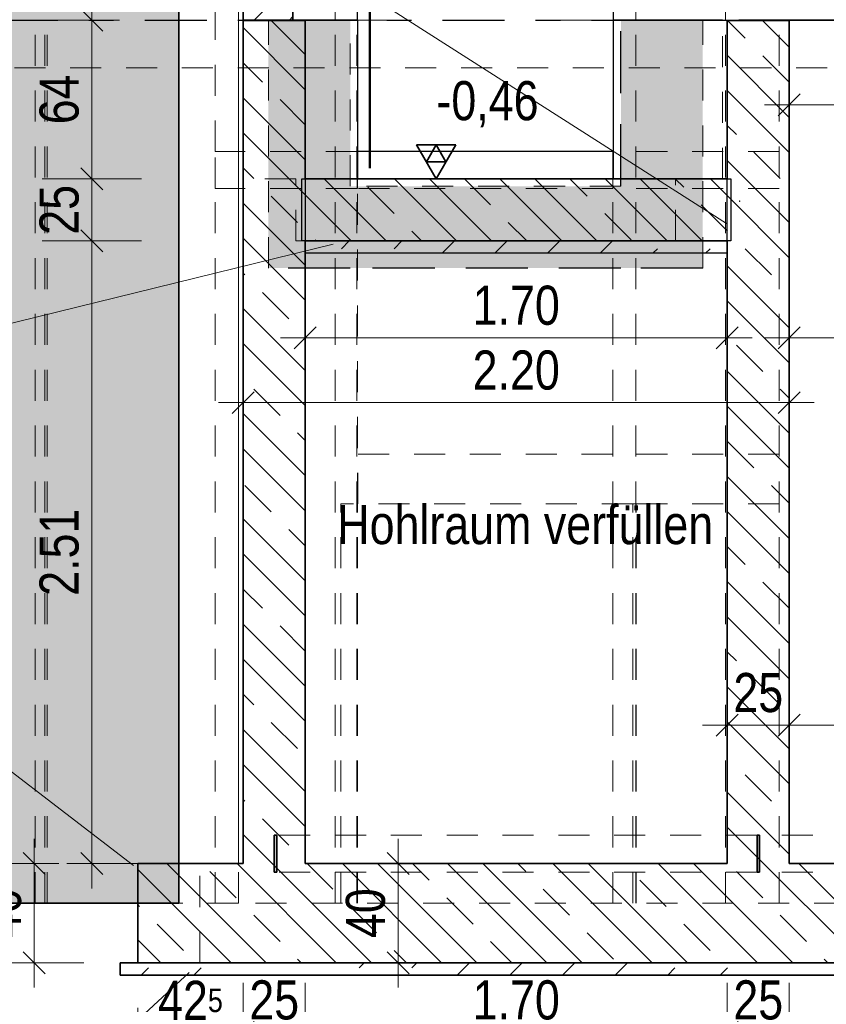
# Model space of a CAD drawing. Header units: millimetres. Extents: x -50 to 85, y 0 to 206.
# Tile 78 of 152: x 30.84 to 34.09, y 10.42 to 14.39. Entities that reach past the tile are written whole.
import ezdxf

# ---------------------------------------------------------------- set-up
doc = ezdxf.new("R2010")
doc.units = ezdxf.units.MM
for name, pattern in [('DASHDOT', [1, 0.5, -0.25, 0, -0.25]), ('DASHDOTX2', [2, 1, -0.5, 0, -0.5]), ('HIDDEN', [0.375, 0.25, -0.125]), ('HIDDENX2', [0.75, 0.5, -0.25])]:
    doc.linetypes.add(name, pattern=pattern)
doc.layers.add('Achsen', color=7, linetype='Continuous', lineweight=20)
doc.layers.add('Schraffuren', color=7, linetype='Continuous', lineweight=20)
doc.styles.add('Arial Narrow', font='ARIALN.TTF')
doc.dimstyles.new('Arch_Strakon_dimstyle', dxfattribs={"dimtxt": 15.75, "dimasz": 1, "dimexe": 1.25, "dimexo": 0.0625, "dimgap": 1, "dimtad": 0, "dimdec": 5, "dimzin": 12, "dimdsep": 46, "dimtxsty": 'Arial Narrow', "dimblk": 'Arrowhead_Tick', "dimsah": 1, "dimcen": 0, "dimse1": 1, "dimse2": 1, "dimclrd": 6, "dimclrt": 2, "dimazin": 0, "dimtfac": 1, "dimtdec": 4, "dimtmove": 0, "dimatfit": 3, "dimldrblk": 'NONE', "dimfxl": 1, "dimtvp": 1, "dimtolj": 1, "dimtzin": 0, "dimlwd": 13, "dimarcsym": 2})
pattern_1 = [(135, (0, 0), (-0.212132, -0.212132), []), (135, (-0.0707, -0.0707), (-0.212132, -0.212132), []), (135, (-0.14142, -0.14142), (-0.212132, -0.212132), [0.15, -0.1])]
pattern_2 = [(45, (0, 0), (-0.212132, 0.212132), [0.15, -0.1]), (45, (0, 0.21213), (-0.212132, 0.212132), [0.15, -0.1, 0.15, -0.1])]

# ---------------------------------------------------------------- blocks, each defined once
blk = doc.blocks.new('Arrowhead_Tick')
at = {"color": 0, "linetype": 'Continuous', "lineweight": -2}
for p, q in [((0, 20), (0, -10)), ((-1, 0), (0, 0)), ((10, 0), (0, 0))]:
    blk.add_line(p, q, dxfattribs=at)
at = {"color": 2, "linetype": 'Continuous', "lineweight": 35}
blk.add_line((4.42, 4.42), (-4.42, -4.42), dxfattribs=at)
blk = doc.blocks.new('*D169')
at = {"layer": 'Defpoints', "color": 0}
for p in [(31.9923, 14.3908), (33.6923, 13.5021), (33.6923, 13.1111)]:
    blk.add_point(p, dxfattribs=at)
at = {"layer": 'Schraffuren', "color": 6, "linetype": 'Continuous', "lineweight": 13}
blk.add_line((32.0023, 13.1111), (33.6823, 13.1111), dxfattribs=at)
at = {"layer": 'Schraffuren', "color": 6, "lineweight": 13, "xscale": 0.01, "yscale": 0.01, "zscale": 0.01}
blk.add_blockref('Arrowhead_Tick', (33.6923, 13.1111), dxfattribs=at)
at = {"layer": 'Schraffuren', "color": 6, "lineweight": 13, "xscale": 0.01, "yscale": 0.01, "zscale": 0.01, "rotation": 180}
blk.add_blockref('Arrowhead_Tick', (31.9923, 13.1111), dxfattribs=at)
at = {"layer": 'Schraffuren', "color": 2, "lineweight": 35, "insert": (32.8423, 13.2415), "char_height": 0.1575, "attachment_point": 5, "style": 'Arial Narrow'}
blk.add_mtext('\\A1;1.70', dxfattribs=at)
blk = doc.blocks.new('_None')
blk = doc.blocks.new('*D170')
at = {"layer": 'Defpoints', "color": 0}
for p in [(35.9423, 14.3921), (33.9423, 13.5041), (35.9423, 13.1111)]:
    blk.add_point(p, dxfattribs=at)
at = {"layer": 'Schraffuren', "color": 6, "linetype": 'Continuous', "lineweight": 13}
blk.add_line((33.9523, 13.1111), (35.9323, 13.1111), dxfattribs=at)
at = {"layer": 'Schraffuren', "color": 6, "lineweight": 13, "xscale": 0.01, "yscale": 0.01, "zscale": 0.01}
blk.add_blockref('Arrowhead_Tick', (35.9423, 13.1111), dxfattribs=at)
at = {"layer": 'Schraffuren', "color": 6, "lineweight": 13, "xscale": 0.01, "yscale": 0.01, "zscale": 0.01, "rotation": 180}
blk.add_blockref('Arrowhead_Tick', (33.9423, 13.1111), dxfattribs=at)
at = {"layer": 'Schraffuren', "color": 2, "lineweight": 35, "insert": (34.9423, 13.2415), "char_height": 0.1575, "attachment_point": 5, "style": 'Arial Narrow'}
blk.add_mtext('\\A1;2.00', dxfattribs=at)
blk = doc.blocks.new('*D205')
at = {"color": 6, "linetype": 'Continuous', "lineweight": 13}
blk.add_line((32.3661, 10.6021), (32.3661, 10.9821), dxfattribs=at)
at = {"layer": 'Defpoints', "color": 0}
for p in [(31.3173, 10.9921), (32.3661, 10.9921), (31.3173, 10.5921)]:
    blk.add_point(p, dxfattribs=at)
at = {"color": 6, "lineweight": 13, "xscale": 0.01, "yscale": 0.01, "zscale": 0.01}
for p, rotation in [((32.3661, 10.9921), 90), ((32.3661, 10.5921), 270)]:
    blk.add_blockref('Arrowhead_Tick', p, dxfattribs=dict(at, rotation=rotation))
at = {"color": 2, "lineweight": 35, "insert": (32.2357, 10.7921), "char_height": 0.1575, "attachment_point": 5, "rotation": 90, "style": 'Arial Narrow'}
blk.add_mtext('\\A1;40', dxfattribs=at)
blk = doc.blocks.new('*D231')
at = {"color": 6, "linetype": 'Continuous', "lineweight": 13}
blk.add_line((33.7023, 11.55), (33.9323, 11.55), dxfattribs=at)
at = {"layer": 'Defpoints', "color": 0}
for p in [(33.9423, 11.55), (33.6923, 10.9921), (33.9423, 10.9921)]:
    blk.add_point(p, dxfattribs=at)
at = {"color": 6, "lineweight": 13, "xscale": 0.01, "yscale": 0.01, "zscale": 0.01}
blk.add_blockref('Arrowhead_Tick', (33.9423, 11.55), dxfattribs=at)
at = {"color": 6, "lineweight": 13, "xscale": 0.01, "yscale": 0.01, "zscale": 0.01, "rotation": 180}
blk.add_blockref('Arrowhead_Tick', (33.6923, 11.55), dxfattribs=at)
at = {"color": 2, "lineweight": 35, "insert": (33.8173, 11.6804), "char_height": 0.1575, "attachment_point": 5, "style": 'Arial Narrow'}
blk.add_mtext('\\A1;25', dxfattribs=at)
blk = doc.blocks.new('*D232')
at = {"color": 6, "linetype": 'Continuous', "lineweight": 13}
blk.add_line((33.9523, 11.55), (35.9323, 11.55), dxfattribs=at)
at = {"layer": 'Defpoints', "color": 0}
for p in [(35.9423, 11.55), (33.9423, 10.9921), (35.9423, 10.9921)]:
    blk.add_point(p, dxfattribs=at)
at = {"color": 6, "lineweight": 13, "xscale": 0.01, "yscale": 0.01, "zscale": 0.01}
blk.add_blockref('Arrowhead_Tick', (35.9423, 11.55), dxfattribs=at)
at = {"color": 6, "lineweight": 13, "xscale": 0.01, "yscale": 0.01, "zscale": 0.01, "rotation": 180}
blk.add_blockref('Arrowhead_Tick', (33.9423, 11.55), dxfattribs=at)
at = {"color": 2, "lineweight": 35, "insert": (34.9423, 11.6804), "char_height": 0.1575, "attachment_point": 5, "style": 'Arial Narrow'}
blk.add_mtext('\\A1;2.00', dxfattribs=at)
blk = doc.blocks.new('*D235')
at = {"color": 6, "linetype": 'Continuous', "lineweight": 13}
blk.add_line((31.3273, 9.8688), (36.1823, 9.8688), dxfattribs=at)
at = {"layer": 'Defpoints', "color": 0}
for p in [(31.3173, 10.5921), (36.1923, 10.5921), (36.1923, 9.8688)]:
    blk.add_point(p, dxfattribs=at)
at = {"color": 6, "lineweight": 13, "xscale": 0.01, "yscale": 0.01, "zscale": 0.01}
blk.add_blockref('Arrowhead_Tick', (36.1923, 9.8688), dxfattribs=at)
at = {"color": 6, "lineweight": 13, "xscale": 0.01, "yscale": 0.01, "zscale": 0.01, "rotation": 180}
blk.add_blockref('Arrowhead_Tick', (31.3173, 9.8688), dxfattribs=at)
at = {"color": 2, "lineweight": 35, "insert": (33.7548, 9.9992), "char_height": 0.1575, "attachment_point": 5, "style": 'Arial Narrow'}
blk.add_mtext('\\A1;4.87{\\A1;\\H.6x;\\S5;}', dxfattribs=at)
blk = doc.blocks.new('*D237')
at = {"color": 6, "linetype": 'Continuous', "lineweight": 13}
blk.add_line((31.3273, 10.3112), (31.7323, 10.3112), dxfattribs=at)
at = {"layer": 'Defpoints', "color": 0}
for p in [(31.7423, 10.9921), (31.3173, 10.5921), (31.7423, 10.3112)]:
    blk.add_point(p, dxfattribs=at)
at = {"color": 6, "lineweight": 13, "xscale": 0.01, "yscale": 0.01, "zscale": 0.01}
for p, rotation in [((31.7423, 10.3112), 359.9999999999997), ((31.3173, 10.3112), 179.9999999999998)]:
    blk.add_blockref('Arrowhead_Tick', p, dxfattribs=dict(at, rotation=rotation))
at = {"color": 2, "lineweight": 35, "insert": (31.5298, 10.4403), "char_height": 0.1575, "attachment_point": 5, "style": 'Arial Narrow'}
blk.add_mtext('\\A1;42{\\A1;\\H.6x;\\S5;}', dxfattribs=at)
blk = doc.blocks.new('*D238')
at = {"color": 6, "linetype": 'Continuous', "lineweight": 13}
blk.add_line((31.7523, 10.3112), (31.9823, 10.3112), dxfattribs=at)
at = {"layer": 'Defpoints', "color": 0}
for p in [(31.7423, 10.9921), (31.9923, 10.9921), (31.9923, 10.3112)]:
    blk.add_point(p, dxfattribs=at)
at = {"color": 6, "lineweight": 13, "xscale": 0.01, "yscale": 0.01, "zscale": 0.01}
blk.add_blockref('Arrowhead_Tick', (31.9923, 10.3112), dxfattribs=at)
at = {"color": 6, "lineweight": 13, "xscale": 0.01, "yscale": 0.01, "zscale": 0.01, "rotation": 180}
blk.add_blockref('Arrowhead_Tick', (31.7423, 10.3112), dxfattribs=at)
at = {"color": 2, "lineweight": 35, "insert": (31.8673, 10.4416), "char_height": 0.1575, "attachment_point": 5, "style": 'Arial Narrow'}
blk.add_mtext('\\A1;25', dxfattribs=at)
blk = doc.blocks.new('*D239')
at = {"color": 6, "linetype": 'Continuous', "lineweight": 13}
blk.add_line((32.0023, 10.3112), (33.6823, 10.3112), dxfattribs=at)
at = {"layer": 'Defpoints', "color": 0}
for p in [(31.9923, 10.9921), (33.6923, 10.9921), (33.6923, 10.3112)]:
    blk.add_point(p, dxfattribs=at)
at = {"color": 6, "lineweight": 13, "xscale": 0.01, "yscale": 0.01, "zscale": 0.01}
blk.add_blockref('Arrowhead_Tick', (33.6923, 10.3112), dxfattribs=at)
at = {"color": 6, "lineweight": 13, "xscale": 0.01, "yscale": 0.01, "zscale": 0.01, "rotation": 180}
blk.add_blockref('Arrowhead_Tick', (31.9923, 10.3112), dxfattribs=at)
at = {"color": 2, "lineweight": 35, "insert": (32.8423, 10.4416), "char_height": 0.1575, "attachment_point": 5, "style": 'Arial Narrow'}
blk.add_mtext('\\A1;1.70', dxfattribs=at)
blk = doc.blocks.new('*D240')
at = {"color": 6, "linetype": 'Continuous', "lineweight": 13}
blk.add_line((33.7023, 10.3112), (33.9323, 10.3112), dxfattribs=at)
at = {"layer": 'Defpoints', "color": 0}
for p in [(33.6923, 10.9921), (33.9423, 10.9921), (33.9423, 10.3112)]:
    blk.add_point(p, dxfattribs=at)
at = {"color": 6, "lineweight": 13, "xscale": 0.01, "yscale": 0.01, "zscale": 0.01}
blk.add_blockref('Arrowhead_Tick', (33.9423, 10.3112), dxfattribs=at)
at = {"color": 6, "lineweight": 13, "xscale": 0.01, "yscale": 0.01, "zscale": 0.01, "rotation": 180}
blk.add_blockref('Arrowhead_Tick', (33.6923, 10.3112), dxfattribs=at)
at = {"color": 2, "lineweight": 35, "insert": (33.8173, 10.4416), "char_height": 0.1575, "attachment_point": 5, "style": 'Arial Narrow'}
blk.add_mtext('\\A1;25', dxfattribs=at)
blk = doc.blocks.new('*D241')
at = {"color": 6, "linetype": 'Continuous', "lineweight": 13}
blk.add_line((33.9523, 10.3112), (35.9323, 10.3112), dxfattribs=at)
at = {"layer": 'Defpoints', "color": 0}
for p in [(33.9423, 10.9921), (35.9423, 10.9921), (35.9423, 10.3112)]:
    blk.add_point(p, dxfattribs=at)
at = {"color": 6, "lineweight": 13, "xscale": 0.01, "yscale": 0.01, "zscale": 0.01}
blk.add_blockref('Arrowhead_Tick', (35.9423, 10.3112), dxfattribs=at)
at = {"color": 6, "lineweight": 13, "xscale": 0.01, "yscale": 0.01, "zscale": 0.01, "rotation": 180}
blk.add_blockref('Arrowhead_Tick', (33.9423, 10.3112), dxfattribs=at)
at = {"color": 2, "lineweight": 35, "insert": (34.9423, 10.4416), "char_height": 0.1575, "attachment_point": 5, "style": 'Arial Narrow'}
blk.add_mtext('\\A1;2.00', dxfattribs=at)
blk = doc.blocks.new('*D261')
at = {"color": 6, "linetype": 'Continuous', "lineweight": 13}
blk.add_line((30.9, 10.6021), (30.9, 10.9821), dxfattribs=at)
at = {"layer": 'Defpoints', "color": 0}
for p in [(30.9, 10.9921), (31.9923, 10.9921), (31.3173, 10.5921)]:
    blk.add_point(p, dxfattribs=at)
at = {"color": 6, "lineweight": 13, "xscale": 0.01, "yscale": 0.01, "zscale": 0.01}
for p, rotation in [((30.9, 10.9921), 90), ((30.9, 10.5921), 270)]:
    blk.add_blockref('Arrowhead_Tick', p, dxfattribs=dict(at, rotation=rotation))
at = {"color": 2, "lineweight": 35, "insert": (30.7696, 10.7921), "char_height": 0.1575, "attachment_point": 5, "rotation": 90, "style": 'Arial Narrow'}
blk.add_mtext('\\A1;40', dxfattribs=at)
blk = doc.blocks.new('*D423')
at = {"color": 6, "linetype": 'Continuous', "lineweight": 13}
blk.add_line((33.9523, 14.05), (34.4828, 14.05), dxfattribs=at)
at = {"layer": 'Defpoints', "color": 0}
for p in [(33.9423, 14.3905), (34.4928, 14.3541), (34.4928, 14.05)]:
    blk.add_point(p, dxfattribs=at)
at = {"color": 6, "lineweight": 13, "xscale": 0.01, "yscale": 0.01, "zscale": 0.01}
blk.add_blockref('Arrowhead_Tick', (34.4928, 14.05), dxfattribs=at)
at = {"color": 6, "lineweight": 13, "xscale": 0.01, "yscale": 0.01, "zscale": 0.01, "rotation": 180}
blk.add_blockref('Arrowhead_Tick', (33.9423, 14.05), dxfattribs=at)
at = {"color": 2, "lineweight": 35, "insert": (34.2175, 14.1801), "char_height": 0.1575, "attachment_point": 5, "style": 'Arial Narrow'}
blk.add_mtext('\\A1;55', dxfattribs=at)
blk = doc.blocks.new('*D425')
at = {"color": 6, "linetype": 'Continuous', "lineweight": 13}
blk.add_line((31.7523, 12.85), (33.9323, 12.85), dxfattribs=at)
at = {"layer": 'Defpoints', "color": 0}
for p in [(31.7423, 14.3921), (33.9423, 14.3905), (33.9423, 12.85)]:
    blk.add_point(p, dxfattribs=at)
at = {"color": 6, "lineweight": 13, "xscale": 0.01, "yscale": 0.01, "zscale": 0.01}
for p, rotation in [((33.9423, 12.85), 359.9999999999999), ((31.7423, 12.85), 179.9999999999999)]:
    blk.add_blockref('Arrowhead_Tick', p, dxfattribs=dict(at, rotation=rotation))
at = {"color": 2, "lineweight": 35, "insert": (32.8423, 12.9804), "char_height": 0.1575, "attachment_point": 5, "style": 'Arial Narrow'}
blk.add_mtext('\\A1;2.20', dxfattribs=at)
blk = doc.blocks.new('*D426')
at = {"color": 6, "linetype": 'Continuous', "lineweight": 13}
blk.add_line((31.9523, 15.65), (33.7323, 15.65), dxfattribs=at)
at = {"layer": 'Defpoints', "color": 0}
for p in [(33.7423, 15.65), (31.9423, 14.3905), (33.7423, 13.6621)]:
    blk.add_point(p, dxfattribs=at)
at = {"color": 6, "lineweight": 13, "xscale": 0.01, "yscale": 0.01, "zscale": 0.01}
blk.add_blockref('Arrowhead_Tick', (33.7423, 15.65), dxfattribs=at)
at = {"color": 6, "lineweight": 13, "xscale": 0.01, "yscale": 0.01, "zscale": 0.01, "rotation": 180}
blk.add_blockref('Arrowhead_Tick', (31.9423, 15.65), dxfattribs=at)
at = {"color": 2, "lineweight": 35, "insert": (32.8423, 15.7804), "char_height": 0.1575, "attachment_point": 5, "style": 'Arial Narrow'}
blk.add_mtext('\\A1;1.80', dxfattribs=at)
blk = doc.blocks.new('*D427')
at = {"color": 6, "linetype": 'Continuous', "lineweight": 13}
blk.add_line((33.9523, 15.15), (35.9323, 15.15), dxfattribs=at)
at = {"layer": 'Defpoints', "color": 0}
for p in [(35.9423, 15.15), (33.9423, 14.3905), (35.9423, 14.3921)]:
    blk.add_point(p, dxfattribs=at)
at = {"color": 6, "lineweight": 13, "xscale": 0.01, "yscale": 0.01, "zscale": 0.01}
blk.add_blockref('Arrowhead_Tick', (35.9423, 15.15), dxfattribs=at)
at = {"color": 6, "lineweight": 13, "xscale": 0.01, "yscale": 0.01, "zscale": 0.01, "rotation": 180}
blk.add_blockref('Arrowhead_Tick', (33.9423, 15.15), dxfattribs=at)
at = {"color": 2, "lineweight": 35, "insert": (34.9423, 15.2804), "char_height": 0.1575, "attachment_point": 5, "style": 'Arial Narrow'}
blk.add_mtext('\\A1;2.00', dxfattribs=at)
blk = doc.blocks.new('*D499')
at = {"color": 6, "linetype": 'Continuous', "lineweight": 13}
blk.add_line((31.132, 11.0021), (31.132, 13.4921), dxfattribs=at)
at = {"layer": 'Defpoints', "color": 0}
for p in [(31.132, 13.5021), (31.9923, 13.5021), (31.3173, 10.9921)]:
    blk.add_point(p, dxfattribs=at)
at = {"color": 6, "lineweight": 13, "xscale": 0.01, "yscale": 0.01, "zscale": 0.01}
for p, rotation in [((31.132, 13.5021), 90), ((31.132, 10.9921), 270)]:
    blk.add_blockref('Arrowhead_Tick', p, dxfattribs=dict(at, rotation=rotation))
at = {"color": 2, "lineweight": 35, "insert": (31.0016, 12.2471), "char_height": 0.1575, "attachment_point": 5, "rotation": 90, "style": 'Arial Narrow'}
blk.add_mtext('\\A1;2.51', dxfattribs=at)
blk = doc.blocks.new('*D500')
at = {"color": 6, "linetype": 'Continuous', "lineweight": 13}
blk.add_line((31.132, 13.5121), (31.132, 13.7421), dxfattribs=at)
at = {"layer": 'Defpoints', "color": 0}
for p in [(31.132, 13.7521), (31.9923, 13.7521), (31.9923, 13.5021)]:
    blk.add_point(p, dxfattribs=at)
at = {"color": 6, "lineweight": 13, "xscale": 0.01, "yscale": 0.01, "zscale": 0.01}
for p, rotation in [((31.132, 13.7521), 90), ((31.132, 13.5021), 270)]:
    blk.add_blockref('Arrowhead_Tick', p, dxfattribs=dict(at, rotation=rotation))
at = {"color": 2, "lineweight": 35, "insert": (31.0016, 13.6271), "char_height": 0.1575, "attachment_point": 5, "rotation": 90, "style": 'Arial Narrow'}
blk.add_mtext('\\A1;25', dxfattribs=at)
blk = doc.blocks.new('*D501')
at = {"color": 6, "linetype": 'Continuous', "lineweight": 13}
blk.add_line((31.132, 13.7621), (31.132, 14.3821), dxfattribs=at)
at = {"layer": 'Defpoints', "color": 0}
for p in [(31.132, 14.3921), (31.8438, 14.3921), (31.9923, 13.7521)]:
    blk.add_point(p, dxfattribs=at)
at = {"color": 6, "lineweight": 13, "xscale": 0.01, "yscale": 0.01, "zscale": 0.01}
for p, rotation in [((31.132, 14.3921), 90), ((31.132, 13.7521), 270)]:
    blk.add_blockref('Arrowhead_Tick', p, dxfattribs=dict(at, rotation=rotation))
at = {"color": 2, "lineweight": 35, "insert": (31.0016, 14.0721), "char_height": 0.1575, "attachment_point": 5, "rotation": 90, "style": 'Arial Narrow'}
blk.add_mtext('\\A1;64', dxfattribs=at)

msp = doc.modelspace()

# ---------------------------------------------------------------- hatches: boundary and pattern name
at = {"lineweight": 13}
h = msp.add_hatch(dxfattribs=at)
h.set_pattern_fill('wuB', color=6, scale=0.01, angle=135, style=0, pattern_type=2)
h.set_pattern_definition(pattern_1)
h.paths.add_polyline_path([(31.7423102, 10.9921345), (31.9923102, 10.9921345), (31.9923102, 14.3908247), (31.7423102, 14.3908247)])
h = msp.add_hatch(dxfattribs=at)
h.set_pattern_fill('wuB', color=6, scale=0.01, angle=135, style=0, pattern_type=2)
h.set_pattern_definition(pattern_1)
h.paths.add_polyline_path([(31.9923102, 14.3905181), (31.9923102, 10.9921345), (31.7423102, 10.9921345), (31.7423102, 14.3905181)])
at = {"lineweight": 25, "true_color": 0xf9ddf2}
msp.add_hatch(color=7, dxfattribs=at).paths.add_polyline_path([(33.5938418, 14.3921345), (33.5938418, 13.3921345), (31.8438424, 13.3921345), (31.8438424, 14.3921345), (32.1738424, 14.3921196), (32.1738424, 13.7221345), (33.2638418, 13.7221345), (33.2638418, 14.3921196)])
at = {"lineweight": 13}
h = msp.add_hatch(dxfattribs=at)
h.set_pattern_fill('wuB', color=6, scale=0.01, angle=135, style=0, pattern_type=2)
h.set_pattern_definition(pattern_1)
h.paths.add_polyline_path([(33.9423177, 10.9921345), (33.9423177, 14.39058), (33.6923177, 14.39058), (33.6923177, 10.9921345)])
h = msp.add_hatch(dxfattribs=at)
h.set_pattern_fill('wuB', color=6, scale=0.01, angle=135, style=0, pattern_type=2)
h.set_pattern_definition(pattern_1)
h.paths.add_polyline_path([(33.6923177, 13.7521345), (33.6923177, 13.5021345), (31.9923102, 13.5021345), (31.9923102, 13.7521345)])
h = msp.add_hatch(dxfattribs=at)
h.set_pattern_fill('wuB', color=6, scale=0.01, angle=135, style=0, pattern_type=2)
h.set_pattern_definition(pattern_1)
h.paths.add_polyline_path([(31.9923102, 13.5021345), (33.6923177, 13.5021345), (33.6923177, 13.7521345), (31.9923102, 13.7521345)])
h = msp.add_hatch(dxfattribs=at)
h.set_pattern_fill('wuB', color=6, scale=0.01, angle=135, style=0, pattern_type=2)
h.set_pattern_definition(pattern_1)
h.paths.add_polyline_path([(31.482622, 10.9921345), (31.482622, 10.832585), (31.3173108, 10.832585), (31.3173108, 10.9921345)])
h = msp.add_hatch(dxfattribs=at)
h.set_pattern_fill('wuB', color=6, scale=0.01, angle=135, style=0, pattern_type=2)
h.set_pattern_definition(pattern_1)
h.paths.add_polyline_path([(31.3173108, 10.832585), (31.482622, 10.832585), (31.482622, 10.9921345), (31.3173108, 10.9921345)])
h = msp.add_hatch(dxfattribs=at)
h.set_pattern_fill('wuB', color=6, scale=0.01, angle=135, style=0, pattern_type=2)
h.set_pattern_definition(pattern_1)
h.paths.add_polyline_path([(36.1923163, 10.5921345), (36.1923156, 10.9921345), (31.3173108, 10.9921345), (31.3173108, 10.5921345)])
at = {"layer": 'Schraffuren', "lineweight": 13, "true_color": 0xf0f0f0}
msp.add_hatch(color=7, dxfattribs=at).paths.add_polyline_path([(31.482622, 10.832585), (31.482622, 16.3696973), (30.6160542, 16.3696973), (30.6160542, 10.832585)])
at = {"layer": 'Schraffuren', "lineweight": 13}
h = msp.add_hatch(dxfattribs=at)
h.set_pattern_fill('bB', color=6, scale=0.01, angle=45, style=0, pattern_type=2)
h.set_pattern_definition([(45, (0, 0), (-0.1414214, 0.1414214), [0.15, -0.1]), (45, (-0.07071, 0.07071), (-0.1414214, 0.1414214), [])])
h.paths.add_polyline_path([(31.9423102, 14.3921345), (31.9423102, 16.3696973), (31.7423102, 16.3696973), (31.7423102, 14.3921345)])
h = msp.add_hatch(dxfattribs=at)
h.set_pattern_fill('uB', color=6, scale=0.01, angle=45, style=0, pattern_type=2)
h.set_pattern_definition(pattern_2)
h.paths.add_polyline_path([(31.9923102, 13.4521345), (33.6923177, 13.4521345), (33.6923177, 13.5021345), (31.9923102, 13.5021345)])
at = {"layer": 'Schraffuren', "lineweight": 13, "true_color": 0xff0000}
for points in [[(31.8673102, 10.9571345), (31.8773102, 10.9571345), (31.8773102, 11.1071345), (31.8673102, 11.1071345)], [(33.8123177, 10.9571345), (33.8223177, 10.9571345), (33.8223177, 11.1071345), (33.8123177, 11.1071345)]]:
    msp.add_hatch(color=1, dxfattribs=at).paths.add_polyline_path(points)
at = {"layer": 'Schraffuren', "lineweight": 13}
h = msp.add_hatch(dxfattribs=at)
h.set_pattern_fill('uB', color=6, scale=0.01, angle=45, style=0, pattern_type=2)
h.set_pattern_definition(pattern_2)
h.paths.add_polyline_path([(36.4865113, 10.5421345), (36.4865113, 10.5921345), (31.2466002, 10.5921345), (31.2466002, 10.5421345)])

# ---------------------------------------------------------------- linework, layer by layer
at = {"color": 2, "linetype": 'Continuous', "lineweight": 35}
for p, q in [((31.482622, 10.832585), (31.482622, 16.3696973)), ((31.7423102, 14.3921345), (31.7423102, 16.3696973)), ((31.9423102, 14.3921345), (31.9423102, 16.3696973)), ((31.9423102, 14.3921196), (31.7423102, 14.3921196)), ((31.9923102, 14.3908247), (31.7423102, 14.3908247)), ((31.7423102, 10.9921345), (31.7423102, 14.3908247)), ((31.9923102, 13.7521345), (31.9923102, 14.3908247)), ((33.6923177, 13.7521345), (33.6923177, 14.39058)), ((33.9423177, 14.3905181), (33.6923177, 14.3905181)), ((33.9423177, 10.9921345), (33.9423177, 14.3905181)), ((32.5983803, 13.8885295), (32.4408803, 13.8885295)), ((32.4408803, 13.8885295), (32.5196303, 13.7521345)), ((32.5196303, 13.8885295), (32.4802553, 13.820332)), ((32.5196303, 13.7521345), (32.5983803, 13.8885295)), ((32.5590053, 13.820332), (32.5196303, 13.8885295)), ((32.4802553, 13.820332), (32.5590053, 13.820332)), ((33.6923177, 13.7521345), (31.9923102, 13.7521345)), ((33.6923177, 13.5021345), (31.9923102, 13.5021345)), ((31.9923102, 10.9921345), (31.9923102, 13.5021345)), ((33.6923177, 10.9921345), (33.6923177, 13.5021345)), ((31.8773102, 11.1071345), (31.8673102, 11.1071345)), ((31.8673102, 10.9571345), (31.8673102, 11.1071345)), ((31.8773102, 10.9571345), (31.8773102, 11.1071345)), ((33.8223177, 11.1071345), (33.8123177, 11.1071345)), ((33.8123177, 10.9571345), (33.8123177, 11.1071345)), ((33.8223177, 10.9571345), (33.8223177, 11.1071345)), ((31.7423102, 10.9921345), (31.3173108, 10.9921345)), ((31.3173108, 10.5921345), (31.3173108, 10.9921345)), ((31.8773102, 10.9571345), (31.8673102, 10.9571345)), ((33.6923177, 10.9921345), (31.9923102, 10.9921345)), ((33.8223177, 10.9571345), (33.8123177, 10.9571345)), ((35.9423156, 10.9921345), (33.9423177, 10.9921345)), ((31.482622, 10.832585), (30.6160542, 10.832585)), ((31.3173108, 10.5921345), (31.2466002, 10.5921345)), ((31.2466002, 10.5421345), (31.2466002, 10.5921345)), ((36.1923163, 10.5921345), (31.3173108, 10.5921345)), ((36.4865113, 10.5421345), (31.2466002, 10.5421345))]:
    msp.add_line(p, q, dxfattribs=at)
at = {"color": 9, "linetype": 'HIDDEN', "lineweight": 0, "ltscale": 0.5}
for p, q in [((30.904225, 10.832585), (30.904225, 16.2721312)), ((30.9432321, 10.832585), (30.9432321, 16.2721312)), ((30.9521575, 10.832585), (30.9521575, 16.2721312)), ((31.6294786, 13.8621272), (31.6294786, 16.2721312)), ((31.6299946, 13.8621272), (31.6299946, 16.2721312)), ((32.2006144, 10.832585), (32.2006144, 15.9621333)), ((33.9010382, 10.832585), (33.9010382, 15.6921379)), ((32.1130896, 10.832585), (32.1130896, 14.3921196)), ((32.20252, 13.8621272), (32.20252, 14.3921196)), ((33.3237521, 10.832585), (33.3237521, 14.3921196)), ((33.6738418, 13.7521345), (33.6738418, 14.3905181)), ((33.6854915, 10.832585), (33.6854915, 14.3905181)), ((30.3703752, 14.1993252), (37.7880198, 14.1993252)), ((32.2006144, 13.8621272), (31.6299946, 13.8621272)), ((31.6299946, 13.7131268), (31.6299946, 13.8621272)), ((33.2308659, 10.832585), (33.2308659, 13.8621272)), ((31.6294786, 10.832585), (31.6294786, 13.7131268)), ((32.2006144, 13.7131268), (31.6299946, 13.7131268)), ((31.6299946, 10.832585), (31.6299946, 13.7131268)), ((32.20252, 12.4421245), (32.20252, 13.7131268)), ((33.2308659, 12.6421245), (32.2038424, 12.6421245)), ((32.2038424, 12.4421245), (32.2038424, 12.6421245)), ((33.9010382, 12.6421245), (33.2308659, 12.6421245)), ((32.135329, 10.832585), (32.135329, 12.4421245)), ((32.20252, 10.832585), (32.20252, 12.4421245)), ((33.3248046, 12.4421245), (33.3119069, 12.4421245)), ((33.3119069, 10.832585), (33.3119069, 12.4421245)), ((33.3248045, 10.832585), (33.3248046, 12.4421245)), ((33.9010382, 12.4421245), (33.3248046, 12.4421245))]:
    msp.add_line(p, q, dxfattribs=at)
at = {"color": 9, "linetype": 'Continuous', "lineweight": 0}
for p, q in [((31.7237292, 10.9921345), (31.7237292, 16.2721312)), ((32.1130896, 14.3921196), (32.1130896, 16.2721312)), ((33.3237521, 14.3921196), (33.3237521, 15.9621333)), ((33.6854915, 14.3905181), (33.6854915, 15.6921379))]:
    msp.add_line(p, q, dxfattribs=at)
at = {"color": 3, "linetype": 'Continuous', "lineweight": 25}
for p, q in [((32.20252, 14.3921196), (32.20252, 15.9621333)), ((33.2338418, 14.3921345), (33.2338418, 15.9621333)), ((33.2314408, 13.8621272), (32.2038424, 13.8621272)), ((33.2338418, 13.8621272), (33.2314408, 13.8621272)), ((31.9783102, 13.5021345), (31.9783102, 13.7521193)), ((31.9783102, 13.7521193), (31.9923102, 13.7521193)), ((31.9923102, 13.7521193), (31.9923102, 13.5021345)), ((32.4408803, 13.7521345), (32.9259803, 13.7521345)), ((33.6923177, 13.5021345), (33.6923177, 13.7521193)), ((33.6923177, 13.7521193), (33.7063177, 13.7521193)), ((33.7063177, 13.7521193), (33.7063177, 13.5021345)), ((31.9923102, 13.5021345), (31.9783102, 13.5021345)), ((33.7063177, 13.5021345), (33.6923177, 13.5021345)), ((33.6923177, 13.4521345), (31.9923102, 13.4521345))]:
    msp.add_line(p, q, dxfattribs=at)
at = {"color": 4, "linetype": 'Continuous', "lineweight": 50}
msp.add_line((32.25252, 13.794706), (32.25252, 15.9293424), dxfattribs=at)
at = {"color": 5, "linetype": 'Continuous', "lineweight": 18}
for p, q in [((30.4061698, 15.6719894), (33.689036, 13.5725228)), ((30.4622063, 11.6276192), (31.3006784, 10.9848875)), ((31.0385613, 10.1049668), (31.5246028, 10.5535836))]:
    msp.add_line(p, q, dxfattribs=at)
at = {"color": 15, "linetype": 'DASHDOTX2', "lineweight": 18, "ltscale": 0.5}
msp.add_line((29.64454, 14.3921345), (38.8823378, 14.3921345), dxfattribs=at)
at = {"color": 3, "linetype": 'DASHDOT', "lineweight": 25, "ltscale": 0.5}
msp.add_line((30.1454159, 14.3921345), (38.8823378, 14.3921345), dxfattribs=at)
at = {"color": 6, "linetype": 'HIDDEN', "lineweight": 13, "ltscale": 0.5}
for p, q in [((31.9923102, 14.3905181), (31.7423102, 14.3905181)), ((31.7438424, 13.7521345), (31.7438424, 14.3908247)), ((31.8438424, 13.3921345), (31.8438424, 14.3908247)), ((32.1738424, 13.7221345), (32.1738424, 14.3905181)), ((33.5938418, 13.3921345), (33.5938418, 14.3905181)), ((31.6299946, 13.8621272), (31.6294786, 13.8621272)), ((32.2018653, 13.8621272), (32.2006144, 13.8621272)), ((32.2038424, 13.8621272), (32.2018653, 13.8621272)), ((32.2018653, 13.7131268), (32.2018653, 13.8621272)), ((32.20252, 13.7131268), (32.20252, 13.8621272)), ((33.2315569, 13.7131268), (33.2315569, 13.8621272)), ((33.9010382, 13.8621272), (33.2338418, 13.8621272)), ((31.9538424, 13.7521345), (31.7438424, 13.7521345)), ((31.9538424, 13.5021345), (31.9538424, 13.7521345)), ((33.4838418, 13.5021345), (33.4838418, 13.7521345)), ((31.6299946, 13.7131268), (31.6294786, 13.7131268)), ((33.2638418, 13.7221345), (32.1738424, 13.7221345)), ((32.2018653, 13.7131268), (32.2006144, 13.7131268)), ((33.2315569, 13.7131268), (32.2018653, 13.7131268)), ((33.9010382, 13.7131268), (33.2315569, 13.7131268)), ((31.9923102, 13.5021345), (31.9538424, 13.5021345)), ((33.3119069, 12.4421245), (32.135329, 12.4421245)), ((33.8123177, 11.1071345), (31.8773102, 11.1071345)), ((36.0623156, 11.1071345), (33.8223177, 11.1071345)), ((31.5673108, 10.5921345), (31.5673108, 10.9921345)), ((31.7237292, 10.832585), (31.7237292, 10.9921345)), ((33.8123177, 10.9571345), (31.8773102, 10.9571345)), ((36.0623156, 10.9571345), (33.8223177, 10.9571345)), ((31.7237292, 10.832585), (31.482622, 10.832585)), ((36.1923156, 10.832585), (31.7237292, 10.832585))]:
    msp.add_line(p, q, dxfattribs=at)
at = {"color": 3, "linetype": 'HIDDENX2', "lineweight": 25, "ltscale": 0.5}
for p, q in [((33.2638418, 13.7221345), (33.2638418, 14.3905181)), ((32.1738424, 13.3921345), (31.8438424, 13.3921345)), ((33.2638418, 13.3921345), (32.1738424, 13.3921345)), ((33.5938418, 13.3921345), (33.2638418, 13.3921345))]:
    msp.add_line(p, q, dxfattribs=at)
at = {"color": 9, "linetype": 'Continuous', "lineweight": 0}
for centre in [(31.9423102, 14.3905181), (33.7423177, 13.6621345), (31.482622, 10.9921345), (31.3173108, 10.832585)]:
    msp.add_circle(centre, 0.00111, dxfattribs=at)
at = {"layer": 'Achsen', "color": 3, "linetype": 'Continuous', "lineweight": 25}
for p, q in [((31.7438424, 14.3908247), (31.7438424, 14.3921345)), ((31.8438424, 14.3908247), (31.8438424, 14.3921345)), ((32.1738424, 14.3921196), (31.9423102, 14.3921196)), ((32.2038424, 14.3905181), (31.9923102, 14.3905181)), ((32.1738424, 14.3905181), (32.1738424, 14.3921345)), ((32.2038424, 14.3921196), (32.1738424, 14.3921196)), ((32.2038424, 14.3905181), (32.2038424, 14.3921345)), ((32.2038424, 13.7521345), (32.2038424, 14.3905181)), ((33.2338418, 14.3905181), (33.2338418, 14.3921345)), ((33.2638418, 14.3921196), (33.2338418, 14.3921196)), ((33.6923177, 14.3905181), (33.2338418, 14.3905181)), ((33.2338418, 13.7521345), (33.2338418, 14.3905181)), ((33.2638418, 14.3905181), (33.2638418, 14.3921345)), ((33.5938418, 14.3921196), (33.2638418, 14.3921196)), ((33.5938418, 14.3905181), (33.5938418, 14.3921345)), ((33.6738418, 14.3921196), (33.5938418, 14.3921196)), ((33.6738418, 14.3905181), (33.6738418, 14.3921345)), ((33.7423177, 14.3921345), (33.7423177, 14.3937496)), ((33.7423177, 14.3905181), (33.7423177, 14.3921345)), ((35.9423156, 14.3921196), (33.7423177, 14.3921196))]:
    msp.add_line(p, q, dxfattribs=at)
at = {"layer": 'Achsen', "color": 9, "linetype": 'Continuous', "lineweight": 0}
msp.add_line((34.4927563, 14.3905181), (33.9423177, 14.3905181), dxfattribs=at)
msp.add_circle((33.9423177, 13.5040501), 0.00111, dxfattribs=at)
at = {"layer": 'Schraffuren', "color": 5, "linetype": 'Continuous', "lineweight": 18}
msp.add_line((30.2901931, 13.0427376), (32.1052258, 13.4888908), dxfattribs=at)
at = {"layer": 'Schraffuren', "color": 9, "linetype": 'Continuous', "lineweight": 0}
msp.add_circle((33.9423177, 14.39058), 0.00111, dxfattribs=at)

# ---------------------------------------------------------------- texts
at = {"color": 2, "lineweight": 35, "style": 'Arial Narrow'}
for s, p in [('Hohlraum verfüllen', (32.1214337, 12.2797536)), ('neue Bodenplatte im Bereich', (28.0253731, 11.6735972)), ('Bestandsfundament  aussparen', (28.0253731, 11.3900972))]:
    msp.add_text(s, height=0.1575, dxfattribs=at).set_placement(p)
at = {"color": 2, "lineweight": 35, "insert": (32.4708053, 14.1458845), "char_height": 0.1575, "attachment_point": 1, "line_spacing_factor": 0.9, "style": 'Arial Narrow'}
msp.add_mtext(' -0,46', dxfattribs=at)

# ---------------------------------------------------------------- dimensions: what is measured, and where the dimension line sits
at = {"lineweight": 35}
for base, p1, p2, text, picture, middle in [((33.7423177, 15.65), (31.9423102, 14.3905181), (33.7423177, 13.6621345), '1.80', '*D426', (32.842314, 15.65)), ((35.9423156, 15.15), (33.9423177, 14.3905181), (35.9423156, 14.3921345), '2.00', '*D427', (34.9423167, 15.15)), ((33.9423177, 12.85), (31.7423102, 14.3921345), (33.9423177, 14.3905181), '2.20', '*D425', (32.842314, 12.85)), ((34.4927563, 14.05), (33.9423177, 14.3905181), (34.4927563, 14.3541345), '55', '*D423', (34.217537, 14.05)), ((33.9423177, 11.55), (33.6923177, 10.9921345), (33.9423177, 10.9921345), '25', '*D231', (33.8173177, 11.55)), ((35.9423156, 11.55), (33.9423177, 10.9921345), (35.9423156, 10.9921345), '2.00', '*D232', (34.9423167, 11.55)), ((31.7423102, 10.3112321), (31.3173108, 10.5921345), (31.7423102, 10.9921345), '42{\\A1;\\H.6x;\\S5;}', '*D237', (31.5298105, 10.3112321)), ((31.9923102, 10.3112321), (31.7423102, 10.9921345), (31.9923102, 10.9921345), '25', '*D238', (31.8673102, 10.3112321)), ((33.6923177, 10.3112321), (31.9923102, 10.9921345), (33.6923177, 10.9921345), '1.70', '*D239', (32.842314, 10.3112321)), ((33.9423177, 10.3112321), (33.6923177, 10.9921345), (33.9423177, 10.9921345), '25', '*D240', (33.8173177, 10.3112321)), ((35.9423156, 10.3112321), (33.9423177, 10.9921345), (35.9423156, 10.9921345), '2.00', '*D241', (34.9423167, 10.3112321)), ((36.1923156, 9.8688181), (31.3173108, 10.5921345), (36.1923156, 10.5921345), '4.87{\\A1;\\H.6x;\\S5;}', '*D235', (33.7548132, 9.8688181))]:
    dim = msp.add_linear_dim(base=base, p1=p1, p2=p2, text=text, dimstyle='Arch_Strakon_dimstyle', override={"dimscale": 0.01, "dimtxt": 15.75, "dimasz": 1, "dimgap": 5, "dimtad": 1, "dimjust": 0, "dimtih": 0, "dimtoh": 0, "dimdec": 5, "dimdsep": 46, "dimtxsty": 'Arial Narrow', "dimclrd": 6, "dimclrt": 2, "dimtix": 1, "dimtofl": 255, "dimtmove": 0, "dimatfit": 2, "dimfxl": 0, "dimfxlon": 0, "dimtvp": 31.746032, "dimlwd": 13}, dxfattribs=at)
    dim.commit()
    dim.dimension.update_dxf_attribs({"geometry": picture, "text_midpoint": middle, "dimtype": 160})
for base, p1, p2, text, override, picture, middle in [((31.131961, 14.3921345), (31.9923102, 13.7521345), (31.8438424, 14.3921345), '64', {"dimscale": 0.01, "dimtxt": 15.75, "dimasz": 1, "dimgap": 5, "dimtad": 1, "dimjust": 0, "dimtih": 0, "dimtoh": 0, "dimdec": 4, "dimdsep": 46, "dimtxsty": 'Arial Narrow', "dimclrd": 6, "dimclrt": 2, "dimtix": 1, "dimtofl": 255, "dimtmove": 0, "dimatfit": 2, "dimfxl": 0, "dimfxlon": 0, "dimtvp": 31.746032, "dimlwd": 13}, '*D501', (31.131961, 14.0721345)), ((31.131961, 13.7521345), (31.9923102, 13.5021345), (31.9923102, 13.7521345), '25', {"dimscale": 0.01, "dimtxt": 15.75, "dimasz": 1, "dimgap": 5, "dimtad": 1, "dimjust": 0, "dimtih": 0, "dimtoh": 0, "dimdec": 4, "dimdsep": 46, "dimtxsty": 'Arial Narrow', "dimclrd": 6, "dimclrt": 2, "dimtix": 1, "dimtofl": 255, "dimtmove": 0, "dimatfit": 2, "dimfxl": 0, "dimfxlon": 0, "dimtvp": 31.746032, "dimlwd": 13}, '*D500', (31.131961, 13.6271345)), ((31.131961, 13.5021345), (31.3173108, 10.9921345), (31.9923102, 13.5021345), '2.51', {"dimscale": 0.01, "dimtxt": 15.75, "dimasz": 1, "dimgap": 5, "dimtad": 1, "dimjust": 0, "dimtih": 0, "dimtoh": 0, "dimdec": 4, "dimdsep": 46, "dimtxsty": 'Arial Narrow', "dimclrd": 6, "dimclrt": 2, "dimtix": 1, "dimtofl": 255, "dimtmove": 0, "dimatfit": 2, "dimfxl": 0, "dimfxlon": 0, "dimtvp": 31.746032, "dimlwd": 13}, '*D499', (31.131961, 12.2471345)), ((30.9, 10.9921345), (31.3173108, 10.5921345), (31.9923102, 10.9921345), '40', {"dimscale": 0.01, "dimtxt": 15.75, "dimasz": 1, "dimgap": 5, "dimtad": 1, "dimjust": 0, "dimtih": 0, "dimtoh": 0, "dimdec": 5, "dimdsep": 46, "dimtxsty": 'Arial Narrow', "dimclrd": 6, "dimclrt": 2, "dimtix": 1, "dimtofl": 255, "dimtmove": 0, "dimatfit": 2, "dimfxl": 0, "dimfxlon": 0, "dimtvp": 31.746032, "dimlwd": 13}, '*D261', (30.9, 10.7921345)), ((32.3660766, 10.9921345), (31.3173108, 10.5921345), (31.3173108, 10.9921345), '40', {"dimscale": 0.01, "dimtxt": 15.75, "dimasz": 1, "dimgap": 5, "dimtad": 1, "dimjust": 0, "dimtih": 0, "dimtoh": 0, "dimdec": 5, "dimdsep": 46, "dimtxsty": 'Arial Narrow', "dimclrd": 6, "dimclrt": 2, "dimtix": 1, "dimtofl": 255, "dimtmove": 0, "dimatfit": 2, "dimfxl": 0, "dimfxlon": 0, "dimtvp": 31.746032, "dimlwd": 13}, '*D205', (32.3660766, 10.7921345))]:
    dim = msp.add_linear_dim(base=base, p1=p1, p2=p2, angle=90, text=text, dimstyle='Arch_Strakon_dimstyle', override=override, dxfattribs=at)
    dim.commit()
    dim.dimension.update_dxf_attribs({"geometry": picture, "text_midpoint": middle, "dimtype": 160})
at = {"layer": 'Schraffuren', "lineweight": 35}
for base, p1, p2, text, picture, middle in [((33.6923177, 13.1110531), (31.9923102, 14.3908247), (33.6923177, 13.5021345), '1.70', '*D169', (32.842314, 13.1110531)), ((35.9423156, 13.1110531), (33.9423177, 13.5040501), (35.9423156, 14.3921345), '2.00', '*D170', (34.9423167, 13.1110531))]:
    dim = msp.add_linear_dim(base=base, p1=p1, p2=p2, text=text, dimstyle='Arch_Strakon_dimstyle', override={"dimscale": 0.01, "dimtxt": 15.75, "dimasz": 1, "dimgap": 5, "dimtad": 1, "dimjust": 0, "dimtih": 0, "dimtoh": 0, "dimdec": 5, "dimdsep": 46, "dimtxsty": 'Arial Narrow', "dimclrd": 6, "dimclrt": 2, "dimtix": 1, "dimtofl": 255, "dimtmove": 0, "dimatfit": 2, "dimfxl": 0, "dimfxlon": 0, "dimtvp": 31.746032, "dimlwd": 13}, dxfattribs=at)
    dim.commit()
    dim.dimension.update_dxf_attribs({"geometry": picture, "text_midpoint": middle, "dimtype": 160})

doc.saveas('drawing.dxf')
